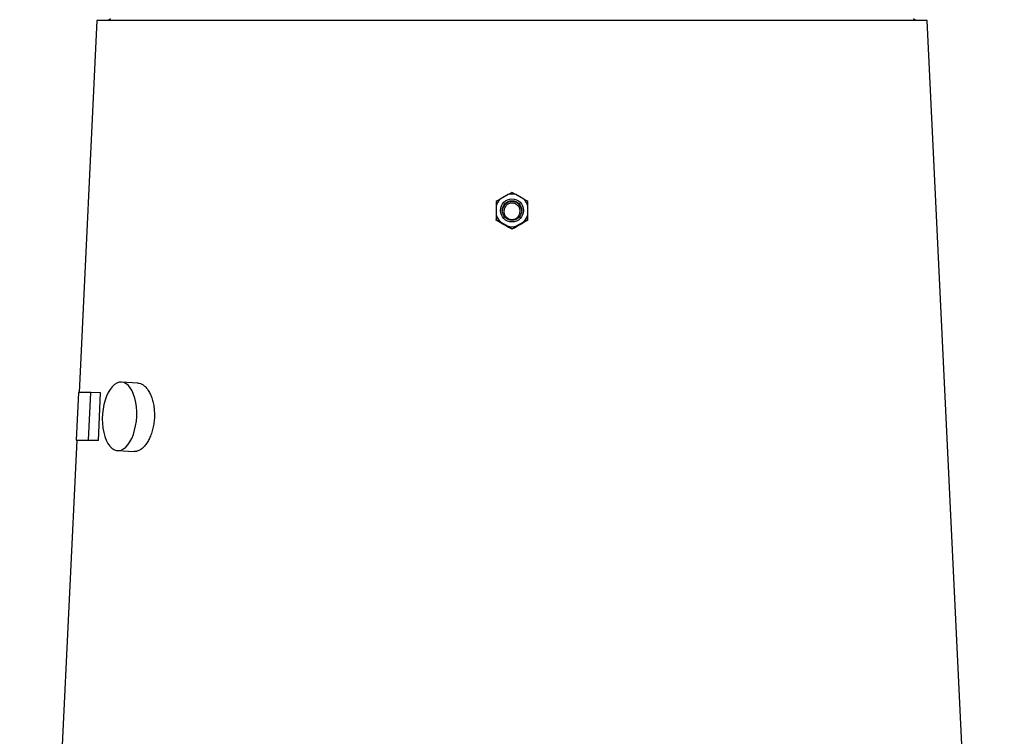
# Model space of a CAD drawing. Extents: x 4473 to 5835, y 3282 to 5186.
# Tile 12 of 14: x 5230 to 5746, y 4324 to 4700. Entities that reach past the tile are written whole.
import ezdxf

# ---------------------------------------------------------------- set-up
doc = ezdxf.new("R2010")
doc.units = 0
doc.header["$LTSCALE"] = 10
doc.header["$MEASUREMENT"] = 0
doc.layers.get('0').update_dxf_attribs({"linetype": 'CONTINUOUS'})

msp = doc.modelspace()

# ---------------------------------------------------------------- linework, layer by layer
at = {"color": 7, "linetype": 'Continuous'}
for p, q in [((5270.02, 4699.27), (5260.64, 4504.27)), ((5705.04, 4699.27), (5270.02, 4699.27)), ((5277.03, 4700.27), (5276.03, 4699.27)), ((5699.03, 4699.27), (5698.03, 4700.27)), ((5745.54, 3857.27), (5705.04, 4699.27)), ((5485.44, 4608.03), (5481.4, 4605.7)), ((5493.66, 4605.7), (5489.62, 4608.03)), ((5479.31, 4602.08), (5479.31, 4597.42)), ((5495.76, 4597.42), (5495.76, 4602.08)), ((5479.31, 4594.6), (5479.31, 4594.93)), ((5481.28, 4593.39), (5479.31, 4594.6)), ((5481.4, 4593.8), (5485.44, 4591.47)), ((5489.62, 4591.47), (5493.66, 4593.8)), ((5495.76, 4594.6), (5495.76, 4594.93)), ((5487.53, 4589.86), (5487.53, 4590.18)), ((5291.5, 4509.24), (5282.85, 4509.72)), ((5260.3, 4504.27), (5259.14, 4479.3)), ((5266.77, 4504.27), (5260.3, 4504.27)), ((5265.61, 4479.3), (5266.77, 4504.27)), ((5271.93, 4504.02), (5266.77, 4504.27)), ((5270.77, 4479.04), (5271.93, 4504.02)), ((5259.44, 4479.29), (5229.52, 3857.27)), ((5264.3, 4479.04), (5259.14, 4479.3)), ((5259.14, 4479.3), (5265.61, 4479.3)), ((5270.77, 4479.04), (5265.61, 4479.3)), ((5280.85, 4473.78), (5289.5, 4473.3))]:
    msp.add_line(p, q, dxfattribs=at)
at = {"color": 7, "linetype": 'Continuous', "flags": 128}
msp.add_lwpolyline([(5290.85, 4491.75), (5290.86, 4494.25), (5290.71, 4496.7), (5290.37, 4499.06), (5289.88, 4501.28), (5289.22, 4503.31), (5288.43, 4505.11), (5287.5, 4506.65), (5286.47, 4507.91), (5285.34, 4508.85), (5284.15, 4509.45), (5282.91, 4509.72), (5281.65, 4509.63), (5280.4, 4509.19), (5279.17, 4508.42), (5278, 4507.32), (5276.9, 4505.92), (5275.89, 4504.24), (5275.01, 4502.32), (5274.25, 4500.19), (5273.65, 4497.9), (5273.2, 4495.49), (5272.92, 4493), (5272.82, 4490.49), (5272.89, 4488.01), (5273.13, 4485.6), (5273.55, 4483.31), (5274.13, 4481.18), (5274.85, 4479.26), (5275.72, 4477.58), (5276.7, 4476.18), (5277.78, 4475.08), (5278.94, 4474.3), (5280.16, 4473.87), (5281.41, 4473.78), (5282.67, 4474.04), (5283.92, 4474.65), (5285.12, 4475.59), (5286.26, 4476.84), (5287.31, 4478.39), (5288.26, 4480.19), (5289.08, 4482.22), (5289.76, 4484.44), (5290.29, 4486.79), (5290.66, 4489.25), (5290.85, 4491.75)], dxfattribs=at)
at = {"color": 7, "linetype": 'Continuous'}
for centre, radius in [((5487.53, 4599.74), 6.05), ((5487.53, 4599.72), 5.1)]:
    msp.add_circle(centre, radius, dxfattribs=at)
for centre, radius, start, end in [((5487.53, 4599.73), 8.56, 75.8649, 104.1351), ((5487.52, 4599.75), 8.54, 135.8106, 164.1316), ((5487.53, 4599.29), 5.1, 2.4534, 177.5466), ((5487.54, 4599.75), 8.54, 15.8684, 44.1894), ((5487.52, 4599.75), 8.54, 195.8693, 224.1878), ((5487.54, 4599.75), 8.54, 315.8122, 344.1307), ((5487.53, 4599.77), 8.56, 255.8649, 284.1351)]:
    msp.add_arc(centre, radius, start, end, dxfattribs=at)
for centre, major_axis, ratio, start_param, end_param in [((5493.74, 4575.46), (223.42, -129.36), 0.036024, 1.627712, 1.647435), ((5481.32, 4575.46), (223.42, 129.36), 0.036024, 1.494158, 1.51388), ((5488.04, 4468.06), (228.63, -10.62), 0.012422, 2.82567, 2.935072)]:
    msp.add_ellipse(centre, major_axis=major_axis, ratio=ratio, start_param=start_param, end_param=end_param, dxfattribs=at)
for points, knots in [([(5487.53, 4609.16), (5487.08, 4608.92), (5486.43, 4608.57), (5485.68, 4608.16), (5485.44, 4608.03)], [0, 0, 0, 0, 0.68242, 1, 1, 1, 1]), ([(5489.62, 4608.03), (5489.13, 4608.3), (5488.39, 4608.7), (5487.75, 4609.04), (5487.53, 4609.16)], [0, 0, 0, 0, 0.662988, 1, 1, 1, 1]), ([(5481.4, 4605.7), (5481.38, 4605.69), (5480.62, 4605.23), (5479.95, 4604.81), (5479.31, 4604.41)], [0, 0, 0, 0, 0.02562, 1, 1, 1, 1]), ([(5479.31, 4604.41), (5479.31, 4604.05), (5479.31, 4603.34), (5479.31, 4602.5), (5479.31, 4602.08)], [0, 0, 0, 0, 0.498187, 1, 1, 1, 1]), ([(5484.07, 4596.79), (5483.91, 4597.02), (5483.77, 4597.26), (5483.54, 4597.77), (5483.46, 4598.04), (5483.33, 4598.59), (5483.3, 4598.86), (5483.28, 4599.42), (5483.3, 4599.7), (5483.39, 4600.26), (5483.46, 4600.52), (5483.65, 4601.05), (5483.78, 4601.31), (5484.07, 4601.78), (5484.23, 4602), (5484.62, 4602.42), (5484.82, 4602.61), (5485.27, 4602.94), (5485.52, 4603.08), (5486.03, 4603.32), (5486.29, 4603.41), (5486.84, 4603.54), (5487.12, 4603.57), (5487.68, 4603.59), (5487.95, 4603.57), (5488.51, 4603.48), (5488.78, 4603.4), (5489.3, 4603.2), (5489.55, 4603.07), (5490.03, 4602.77), (5490.25, 4602.6), (5490.65, 4602.21), (5490.83, 4602), (5491.15, 4601.54), (5491.29, 4601.29), (5491.52, 4600.78), (5491.6, 4600.51), (5491.73, 4599.97), (5491.76, 4599.69), (5491.78, 4599.13), (5491.76, 4598.85), (5491.67, 4598.3), (5491.6, 4598.02), (5491.41, 4597.5), (5491.29, 4597.25), (5491, 4596.77), (5490.82, 4596.54), (5490.45, 4596.13), (5490.24, 4595.95), (5489.79, 4595.62), (5489.54, 4595.47), (5489.04, 4595.24), (5488.77, 4595.15), (5488.22, 4595.02), (5487.95, 4594.98), (5487.39, 4594.96), (5487.11, 4594.98), (5486.55, 4595.07), (5486.28, 4595.15), (5485.76, 4595.35), (5485.51, 4595.48), (5484.8, 4595.93), (5484.39, 4596.32), (5484.07, 4596.79)], [0, 0, 0, 0, 0.03125, 0.03125, 0.0625, 0.0625, 0.09375, 0.09375, 0.125, 0.125, 0.15625, 0.15625, 0.1875, 0.1875, 0.21875, 0.21875, 0.25, 0.25, 0.28125, 0.28125, 0.3125, 0.3125, 0.34375, 0.34375, 0.375, 0.375, 0.40625, 0.40625, 0.4375, 0.4375, 0.46875, 0.46875, 0.5, 0.5, 0.53125, 0.53125, 0.5625, 0.5625, 0.59375, 0.59375, 0.625, 0.625, 0.65625, 0.65625, 0.6875, 0.6875, 0.71875, 0.71875, 0.75, 0.75, 0.78125, 0.78125, 0.8125, 0.8125, 0.84375, 0.84375, 0.875, 0.875, 0.90625, 0.90625, 0.9375, 0.9375, 1, 1, 1, 1]), ([(5495.76, 4604.41), (5495.46, 4604.6), (5494.81, 4605), (5494.07, 4605.45), (5493.66, 4605.7)], [0, 0, 0, 0, 0.461378, 1, 1, 1, 1]), ([(5495.76, 4602.08), (5495.76, 4602.54), (5495.76, 4603.37), (5495.76, 4604.09), (5495.76, 4604.41)], [0, 0, 0, 0, 0.55134, 1, 1, 1, 1]), ([(5479.31, 4597.42), (5479.31, 4596.6), (5479.31, 4595.74), (5479.31, 4594.97), (5479.31, 4594.93)], [0, 0, 0, 0, 0.943913, 1, 1, 1, 1]), ([(5479.31, 4594.93), (5479.62, 4594.76), (5480.27, 4594.41), (5481.01, 4594.01), (5481.4, 4593.8)], [0, 0, 0, 0, 0.486703, 1, 1, 1, 1]), ([(5493.66, 4593.8), (5494.36, 4594.18), (5495.09, 4594.57), (5495.73, 4594.91), (5495.76, 4594.93)], [0, 0, 0, 0, 0.9570238, 1, 1, 1, 1]), ([(5495.76, 4594.6), (5495.46, 4594.42), (5494.84, 4594.03), (5494.14, 4593.61), (5493.78, 4593.39)], [0, 0, 0, 0, 0.4850102, 1, 1, 1, 1]), ([(5495.76, 4594.93), (5495.76, 4595.3), (5495.76, 4596.08), (5495.76, 4596.96), (5495.76, 4597.42)], [0, 0, 0, 0, 0.480323, 1, 1, 1, 1]), ([(5485.44, 4591.47), (5485.89, 4591.19), (5486.63, 4590.74), (5487.28, 4590.34), (5487.53, 4590.18)], [0, 0, 0, 0, 0.607021, 1, 1, 1, 1]), ([(5487.53, 4589.86), (5487.08, 4590.1), (5486.5, 4590.41), (5485.84, 4590.77), (5485.69, 4590.85)], [0, 0, 0, 0, 0.765589, 1, 1, 1, 1]), ([(5487.53, 4590.18), (5488.01, 4590.48), (5488.66, 4590.89), (5489.42, 4591.34), (5489.62, 4591.47)], [0, 0, 0, 0, 0.729851, 1, 1, 1, 1]), ([(5489.37, 4590.85), (5488.97, 4590.63), (5488.32, 4590.28), (5487.75, 4589.98), (5487.53, 4589.86)], [0, 0, 0, 0, 0.62191, 1, 1, 1, 1]), ([(5291.5, 4509.2), (5291.92, 4509.16), (5292.84, 4509.07), (5294.25, 4508.31), (5295.66, 4507.08), (5296.95, 4505.39), (5298.08, 4503.3), (5299, 4500.86), (5299.67, 4498.15), (5300.07, 4495.25), (5300.19, 4492.23), (5300.01, 4489.2), (5299.55, 4486.22), (5298.82, 4483.39), (5297.84, 4480.78), (5296.66, 4478.47), (5295.31, 4476.51), (5293.84, 4474.97), (5292.3, 4473.9), (5290.83, 4473.32), (5289.92, 4473.33), (5289.5, 4473.33)], [0, 0, 0, 0, 0.044499, 0.098008, 0.151519, 0.205118, 0.258717, 0.312454, 0.366191, 0.419901, 0.47361, 0.527169, 0.580728, 0.634248, 0.687769, 0.741424, 0.795078, 0.84883, 0.90258, 0.956242, 1, 1, 1, 1])]:
    msp.add_open_spline(points, degree=3, knots=knots, dxfattribs=at)

doc.saveas('drawing.dxf')
